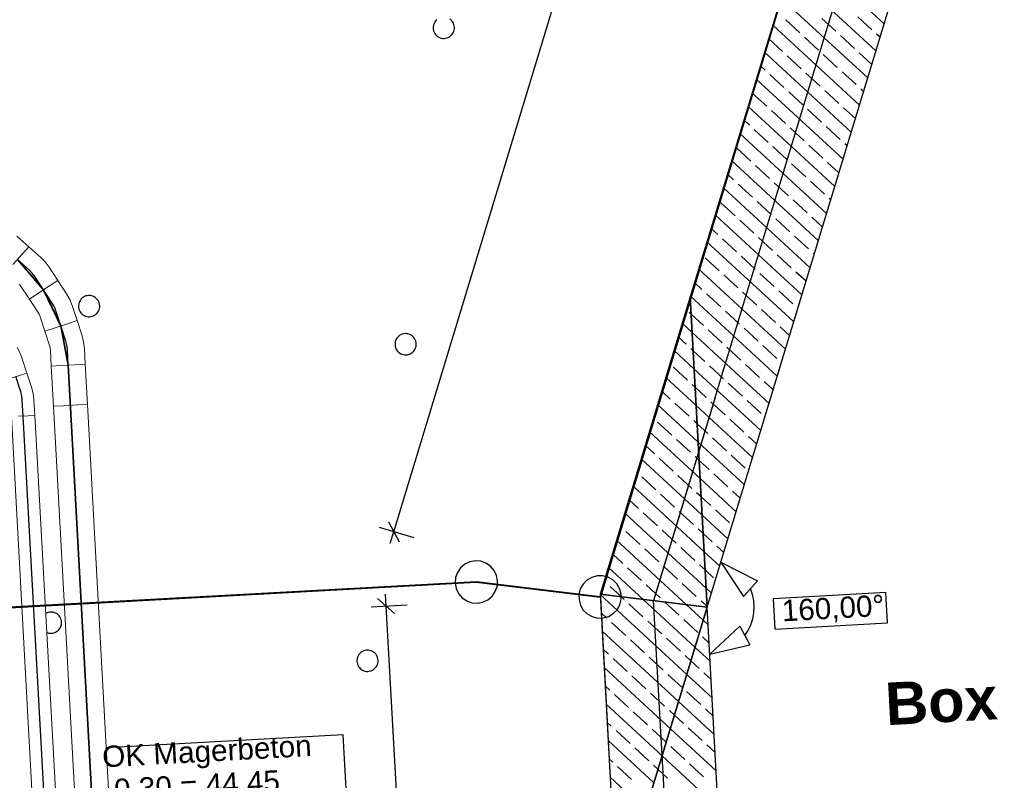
# Model space of a CAD drawing. Extents: x -779 to 790, y -208 to 633.
# Tile 92 of 232: x -89 to 4, y 187 to 259. Entities that reach past the tile are written whole.
import ezdxf
from ezdxf.lldxf.tags import DXFTag

# ---------------------------------------------------------------- set-up
doc = ezdxf.new("R2010")
doc.units = 0
doc.layers.get('0').update_dxf_attribs({"lineweight": 25})
for name, color, linetype, lineweight, true_color in [('01AFU Allgemein Bemaßung-A07F5V4RWF', 7, 'Continuous', 25, 0x848484), ('02 Raster Bemaßung', 7, 'Continuous', 25, 0x848484), ('02 Raster Gebäude-A07F5V4QWF', 7, 'Continuous', 25, 0x848484), ('20 Bodenplatte-A07F5V4PWF', 7, 'Continuous', 25, 0x848484), ('20 Fundament-A07F5V4OWF', 7, 'Continuous', 25, 0x848484), ('20 Magerbeton Bohrungen', 7, 'Continuous', 25, 0x848484), ('20 Räume Innen', 9, 'Continuous', 25, 0x808080), ('20 Zaun innen', 9, 'Continuous', 25, 0x808080), ('ELT Leerrohre', 1, 'Continuous', 35, 0xff0000), ('S_Warmwasser', 1, 'STRICHLINIE2', 35, 0xff0000)]:
    doc.layers.add(name, color=color, linetype=linetype, lineweight=lineweight, true_color=true_color)
doc.layers.add('02 Raster Gebäude-A07F5V53WF', color=7, linetype='Continuous', lineweight=13)
doc.styles.get("Standard").update_dxf_attribs({"font": 'arial.ttf'})
tags = doc.linetypes.add('Raster-A07F5V4TWF', pattern=[0.2, 0.1, -0.05, 0, -0.05]).pattern_tags.tags
tags[10:11] = [DXFTag(74, 4), DXFTag(75, 0), DXFTag(340, '0'), DXFTag(46, 1.0), DXFTag(50, 0.0), DXFTag(44, 0.0), DXFTag(45, 0.0)]
tags[8:9] = [DXFTag(74, 4), DXFTag(75, 0), DXFTag(340, '0'), DXFTag(46, 1.0), DXFTag(50, 0.0), DXFTag(44, 0.0), DXFTag(45, 0.0)]
tags[6:7] = [DXFTag(74, 4), DXFTag(75, 0), DXFTag(340, '0'), DXFTag(46, 1.0), DXFTag(50, 0.0), DXFTag(44, 0.0), DXFTag(45, 0.0)]
tags[4:5] = [DXFTag(74, 4), DXFTag(75, 0), DXFTag(340, '0'), DXFTag(46, 1.0), DXFTag(50, 0.0), DXFTag(44, 0.0), DXFTag(45, 0.0)]
tags = doc.linetypes.add('Raster-A07F5V57WF', pattern=[0.2, 0.1, -0.05, 0, -0.05]).pattern_tags.tags
tags[10:11] = [DXFTag(74, 4), DXFTag(75, 0), DXFTag(340, '0'), DXFTag(46, 1.0), DXFTag(50, 0.0), DXFTag(44, 0.0), DXFTag(45, 0.0)]
tags[8:9] = [DXFTag(74, 4), DXFTag(75, 0), DXFTag(340, '0'), DXFTag(46, 1.0), DXFTag(50, 0.0), DXFTag(44, 0.0), DXFTag(45, 0.0)]
tags[6:7] = [DXFTag(74, 4), DXFTag(75, 0), DXFTag(340, '0'), DXFTag(46, 1.0), DXFTag(50, 0.0), DXFTag(44, 0.0), DXFTag(45, 0.0)]
tags[4:5] = [DXFTag(74, 4), DXFTag(75, 0), DXFTag(340, '0'), DXFTag(46, 1.0), DXFTag(50, 0.0), DXFTag(44, 0.0), DXFTag(45, 0.0)]
tags = doc.linetypes.add('STRICHLINIE2', pattern=[9.525, 6.35, -3.175]).pattern_tags.tags
tags[6:7] = [DXFTag(74, 4), DXFTag(75, 0), DXFTag(340, '0'), DXFTag(46, 0.0), DXFTag(50, 0.0), DXFTag(44, 0.0), DXFTag(45, 0.0)]
tags[4:5] = [DXFTag(74, 4), DXFTag(75, 0), DXFTag(340, '0'), DXFTag(46, 0.0), DXFTag(50, 0.0), DXFTag(44, 0.0), DXFTag(45, 0.0)]
tags = doc.linetypes.add('STRICHPUNKT2', pattern=[12.7, 6.35, -3.175, 0, -3.175]).pattern_tags.tags
tags[10:11] = [DXFTag(74, 4), DXFTag(75, 0), DXFTag(340, '0'), DXFTag(46, 0.0), DXFTag(50, 0.0), DXFTag(44, 0.0), DXFTag(45, 0.0)]
tags[8:9] = [DXFTag(74, 4), DXFTag(75, 0), DXFTag(340, '0'), DXFTag(46, 0.0), DXFTag(50, 0.0), DXFTag(44, 0.0), DXFTag(45, 0.0)]
tags[6:7] = [DXFTag(74, 4), DXFTag(75, 0), DXFTag(340, '0'), DXFTag(46, 0.0), DXFTag(50, 0.0), DXFTag(44, 0.0), DXFTag(45, 0.0)]
tags[4:5] = [DXFTag(74, 4), DXFTag(75, 0), DXFTag(340, '0'), DXFTag(46, 0.0), DXFTag(50, 0.0), DXFTag(44, 0.0), DXFTag(45, 0.0)]
tags = doc.linetypes.add('Wipeout_Contour-A07F5V4SWF', pattern=[1, 0, -1]).pattern_tags.tags
tags[6:7] = [DXFTag(74, 4), DXFTag(75, 0), DXFTag(340, '0'), DXFTag(46, 1.0), DXFTag(50, 0.0), DXFTag(44, 0.0), DXFTag(45, 0.0)]
tags[4:5] = [DXFTag(74, 4), DXFTag(75, 0), DXFTag(340, '0'), DXFTag(46, 1.0), DXFTag(50, 0.0), DXFTag(44, 0.0), DXFTag(45, 0.0)]

# ---------------------------------------------------------------- blocks, each defined once
blk = doc.blocks.new('Referenz-A07F5V4VWF', base_point=(-401.415, -176.34))
at = {"color": 0, "linetype": 'ByBlock', "lineweight": -2, "ltscale": 12.5}
for p, q in [((22.826, 392.436), (-34.074, 204.444)), ((19.29, 380.774), (-34.074, 204.444)), ((19.29, 380.774), (-25.616, 232.683)), ((-24.018, 203.486), (29.372, 379.559)), ((-25.616, 232.683), (-34.101, 204.701)), ((-25.616, 232.683), (-24.018, 203.486)), ((-24.018, 203.486), (-25.616, 232.683)), ((-24.018, 203.486), (-34.101, 204.701)), ((-34.101, 204.701), (-32.503, 175.504)), ((-34.101, 204.701), (-24.018, 203.486)), ((-34.074, 204.444), (-27.019, 75.272)), ((-34.074, 204.444), (-31.619, 159.499)), ((-32.503, 175.504), (-24.018, 203.486)), ((-24.018, 203.486), (-32.503, 175.504)), ((-17.038, 75.918), (-24.018, 203.486))]:
    blk.add_line(p, q, dxfattribs=at)
at = {"layer": '01AFU Allgemein Bemaßung-A07F5V4RWF', "color": 0, "lineweight": -2}
for p, q in [((-53.515, 210.588), (-0.124, 386.661)), ((-54.015, 211.523), (-53.015, 209.652)), ((-51.601, 210.007), (-54.861, 210.996)), ((-53.841, 209.511), (-53.515, 210.588)), ((-53.457, 202.89), (-55.037, 204.306)), ((-54.309, 204.722), (-54.247, 203.598)), ((-55.652, 203.522), (-52.25, 203.708)), ((-54.247, 203.598), (-47.165, 74.17))]:
    blk.add_line(p, q, dxfattribs=at)
at = {"layer": '02 Raster Bemaßung', "color": 0, "lineweight": -2}
for p, q in [((-22.733, 207.724), (-19.284, 205.982)), ((-22.733, 207.724), (-20.617, 204.491)), ((-19.284, 205.982), (-20.617, 204.491)), ((-19.756, 204.688), (-19.951, 205.236)), ((-19.635, 204.118), (-19.756, 204.688)), ((-19.59, 203.538), (-19.635, 204.118)), ((-19.729, 202.385), (-19.622, 202.957)), ((-19.622, 202.957), (-19.59, 203.538)), ((-19.911, 201.832), (-19.729, 202.385)), ((-23.776, 199.065), (-20.953, 201.703)), ((-20.953, 201.703), (-20.012, 199.938)), ((-20.482, 200.82), (-20.163, 201.307)), ((-20.163, 201.307), (-19.911, 201.832)), ((-23.776, 199.065), (-20.012, 199.938))]:
    blk.add_line(p, q, dxfattribs=at)
at = {"layer": '02 Raster Bemaßung', "color": 0, "linetype": 'Wipeout_Contour-A07F5V4SWF', "lineweight": -2, "ltscale": 1.625}
for p, q in [((-7.22, 204.863), (-17.798, 204.285)), ((-7.064, 202.01), (-7.22, 204.863)), ((-17.798, 204.285), (-17.642, 201.431)), ((-17.642, 201.431), (-7.064, 202.01))]:
    blk.add_line(p, q, dxfattribs=at)
at = {"layer": '02 Raster Gebäude-A07F5V4QWF', "color": 0, "linetype": 'Raster-A07F5V4TWF', "lineweight": -2, "ltscale": 187.5}
for p, q in [((-23.255, 223.235), (37.443, 423.407)), ((-23.255, 223.235), (-29.06, 204.094)), ((-27.967, 184.121), (-29.06, 204.094))]:
    blk.add_line(p, q, dxfattribs=at)
at = {"layer": '20 Bodenplatte-A07F5V4PWF', "color": 0, "lineweight": -2}
for p, q in [((22.826, 392.436), (-34.074, 204.444)), ((-34.074, 204.444), (-31.619, 159.499))]:
    blk.add_line(p, q, dxfattribs=at)
at = {"layer": '20 Fundament-A07F5V4OWF', "color": 0, "lineweight": -2}
for p, q in [((19.29, 380.774), (-34.101, 204.701)), ((-24.018, 203.486), (-0.019, 282.632)), ((-7.369, 258.394), (-15.536, 265.925)), ((-8.142, 255.843), (-16.31, 263.374)), ((-8.916, 253.291), (-17.083, 260.822)), ((-15.302, 257.547), (-16.626, 258.768)), ((-11.91, 257.685), (-13.234, 258.905)), ((-8.519, 257.822), (-9.842, 259.043)), ((-9.69, 250.739), (-17.857, 258.271)), ((-16.929, 255.783), (-18.244, 256.995)), ((-13.538, 255.92), (-14.861, 257.141)), ((-10.146, 256.058), (-11.469, 257.278)), ((-7.755, 257.118), (-8.077, 257.415)), ((-10.463, 248.188), (-18.631, 255.719)), ((-15.165, 254.156), (-16.488, 255.376)), ((-11.773, 254.293), (-13.096, 255.513)), ((-8.529, 254.567), (-9.705, 255.651)), ((-18.557, 254.018), (-19.018, 254.443)), ((-10.008, 252.666), (-11.332, 253.886)), ((-11.237, 245.636), (-19.404, 253.168)), ((-16.792, 252.391), (-18.115, 253.611)), ((-13.4, 252.528), (-14.724, 253.749)), ((-11.636, 250.901), (-12.959, 252.122)), ((-9.303, 252.015), (-9.567, 252.259)), ((-18.419, 250.626), (-19.743, 251.847)), ((-15.027, 250.764), (-16.351, 251.984)), ((-12.011, 243.085), (-20.178, 250.616)), ((-16.655, 248.999), (-17.978, 250.22)), ((-13.263, 249.137), (-14.586, 250.357)), ((-10.077, 249.464), (-11.194, 250.494)), ((-20.046, 248.862), (-20.565, 249.34)), ((-18.282, 247.235), (-19.605, 248.455)), ((-14.89, 247.372), (-16.213, 248.592)), ((-11.498, 247.509), (-12.822, 248.73)), ((-12.785, 240.533), (-20.952, 248.064)), ((-19.909, 245.47), (-21.232, 246.69)), ((-16.517, 245.607), (-17.841, 246.828)), ((-13.125, 245.745), (-14.449, 246.965)), ((-10.85, 246.912), (-11.057, 247.103)), ((-13.558, 237.981), (-21.726, 245.513)), ((-18.144, 243.843), (-19.468, 245.063)), ((-14.752, 243.98), (-16.076, 245.201)), ((-11.624, 244.36), (-12.684, 245.338)), ((-21.536, 243.705), (-22.112, 244.237)), ((-14.332, 235.43), (-22.499, 242.961)), ((-19.771, 242.078), (-21.095, 243.299)), ((-16.38, 242.216), (-17.703, 243.436)), ((-12.988, 242.353), (-14.311, 243.573)), ((-12.398, 241.809), (-12.547, 241.946)), ((-21.399, 240.314), (-22.722, 241.534)), ((-18.007, 240.451), (-19.33, 241.671)), ((-14.615, 240.589), (-15.939, 241.809)), ((-15.106, 232.878), (-23.273, 240.41)), ((-16.242, 238.824), (-17.566, 240.044)), ((-13.171, 239.257), (-14.174, 240.182)), ((-23.026, 238.549), (-23.66, 239.134)), ((-19.634, 238.687), (-20.957, 239.907)), ((-21.261, 236.922), (-22.585, 238.142)), ((-17.869, 237.059), (-19.193, 238.28)), ((-14.478, 237.197), (-15.801, 238.417)), ((-15.879, 230.327), (-24.047, 237.858)), ((-22.888, 235.157), (-24.212, 236.378)), ((-19.497, 235.295), (-20.82, 236.515)), ((-16.105, 235.432), (-17.428, 236.653)), ((-13.945, 236.706), (-14.037, 236.79)), ((-16.653, 227.775), (-24.82, 235.306)), ((-21.124, 233.53), (-22.447, 234.751)), ((-17.732, 233.668), (-19.055, 234.888)), ((-14.719, 234.154), (-15.664, 235.025)), ((-24.516, 233.393), (-25.207, 234.031)), ((-17.427, 225.224), (-25.594, 232.755)), ((-22.751, 231.766), (-24.074, 232.986)), ((-19.359, 231.903), (-20.683, 233.123)), ((-15.967, 232.04), (-17.291, 233.261)), ((-25.527, 231.06), (-25.702, 231.221)), ((-24.378, 230.001), (-25.527, 231.06)), ((-20.986, 230.138), (-22.31, 231.359)), ((-17.595, 230.276), (-18.918, 231.496)), ((-15.493, 231.602), (-15.526, 231.634)), ((-25.433, 229.341), (-26.368, 230.203)), ((-16.266, 229.051), (-17.153, 229.869)), ((-26.005, 228.236), (-26.755, 228.927)), ((-18.201, 222.672), (-25.433, 229.341)), ((-22.614, 228.374), (-23.937, 229.594)), ((-19.222, 228.511), (-20.545, 229.732)), ((-20.849, 226.747), (-22.172, 227.967)), ((-17.457, 226.884), (-18.781, 228.104)), ((-25.245, 225.903), (-27.142, 227.652)), ((-25.339, 227.622), (-25.564, 227.83)), ((-24.241, 226.609), (-25.339, 227.622)), ((-22.476, 224.982), (-23.8, 226.202)), ((-19.084, 225.119), (-20.408, 226.34)), ((-25.868, 224.845), (-27.191, 226.065)), ((-18.974, 220.12), (-25.245, 225.903)), ((-25.057, 222.464), (-27.915, 225.1)), ((-25.151, 224.183), (-25.427, 224.438)), ((-20.712, 223.355), (-22.035, 224.575)), ((-17.814, 223.948), (-18.643, 224.713)), ((-27.495, 223.08), (-28.302, 223.824)), ((-24.103, 223.217), (-25.151, 224.183)), ((-24.868, 219.025), (-28.689, 222.548)), ((-25.731, 221.453), (-27.054, 222.673)), ((-19.748, 217.569), (-25.057, 222.464)), ((-22.339, 221.59), (-23.662, 222.811)), ((-18.947, 221.728), (-20.27, 222.948)), ((-27.358, 219.688), (-28.681, 220.909)), ((-24.963, 220.745), (-25.289, 221.046)), ((-23.966, 219.826), (-24.963, 220.745)), ((-20.574, 219.963), (-21.898, 221.183)), ((-24.68, 215.587), (-29.463, 219.997)), ((-28.985, 217.924), (-29.85, 218.721)), ((-25.593, 218.061), (-26.917, 219.281)), ((-20.522, 215.017), (-24.868, 219.025)), ((-22.201, 218.198), (-23.525, 219.419)), ((-19.361, 218.845), (-20.133, 219.556)), ((-20.437, 216.571), (-21.76, 217.792)), ((-24.492, 212.148), (-30.236, 217.445)), ((-27.22, 216.296), (-28.544, 217.517)), ((-24.774, 217.306), (-25.152, 217.654)), ((-23.828, 216.434), (-24.774, 217.306)), ((-30.612, 216.159), (-30.623, 216.169)), ((-22.064, 214.807), (-23.387, 216.027)), ((-28.847, 214.532), (-30.171, 215.752)), ((-25.456, 214.669), (-26.779, 215.89)), ((-21.295, 212.466), (-24.68, 215.587)), ((-24.304, 208.71), (-31.01, 214.894)), ((-27.083, 212.905), (-28.406, 214.125)), ((-24.586, 213.868), (-25.015, 214.262)), ((-20.909, 213.741), (-21.623, 214.4)), ((-30.475, 212.767), (-31.397, 213.618)), ((-23.691, 213.042), (-24.586, 213.868)), ((-24.116, 205.271), (-31.784, 212.342)), ((-28.71, 211.14), (-30.033, 212.36)), ((-25.318, 211.278), (-26.642, 212.498)), ((-21.926, 211.415), (-23.25, 212.635)), ((-22.069, 209.914), (-24.492, 212.148)), ((-32.102, 211.003), (-32.171, 211.066)), ((-30.337, 209.376), (-31.661, 210.596)), ((-26.945, 209.513), (-28.269, 210.733)), ((-24.398, 210.429), (-24.877, 210.871)), ((-23.554, 209.65), (-24.398, 210.429)), ((-25.977, 203.722), (-32.558, 209.79)), ((-31.964, 207.611), (-32.944, 208.515)), ((-28.573, 207.748), (-29.896, 208.969)), ((-25.181, 207.886), (-26.504, 209.106)), ((-22.843, 207.362), (-24.304, 208.71)), ((-22.456, 208.638), (-23.113, 209.244)), ((-30.05, 204.213), (-33.331, 207.239)), ((-30.2, 205.984), (-31.523, 207.204)), ((-26.808, 206.121), (-28.131, 207.342)), ((-24.21, 206.99), (-24.74, 207.479)), ((-23.416, 206.259), (-24.21, 206.99)), ((-33.592, 205.846), (-33.718, 205.963)), ((-25.043, 204.494), (-26.367, 205.714)), ((-32.086, 204.458), (-33.15, 205.44)), ((-28.435, 204.357), (-29.759, 205.577)), ((-23.617, 204.811), (-24.116, 205.271)), ((-34.101, 204.701), (-32.503, 175.504)), ((-25.938, 197.156), (-34.1, 204.683)), ((-31.827, 204.219), (-32.086, 204.458)), ((-25.164, 199.708), (-30.05, 204.213)), ((-26.671, 202.729), (-27.994, 203.95)), ((-24.022, 203.552), (-24.602, 204.087)), ((-33.454, 202.455), (-34.006, 202.963)), ((-30.062, 202.592), (-31.386, 203.812)), ((-24.39, 202.259), (-25.977, 203.722)), ((-24.003, 203.535), (-24.022, 203.552)), ((-22.102, 168.459), (-24.018, 203.486)), ((-31.69, 200.827), (-33.013, 202.048)), ((-28.298, 200.965), (-29.621, 202.185)), ((-24.906, 201.102), (-26.229, 202.323)), ((-23.928, 201.833), (-24.39, 202.259)), ((-26.711, 194.604), (-33.912, 201.244)), ((-29.925, 199.2), (-31.248, 200.421)), ((-26.533, 199.338), (-27.857, 200.558)), ((-23.834, 200.113), (-24.465, 200.695)), ((-33.317, 199.063), (-33.818, 199.525)), ((-23.74, 198.394), (-25.164, 199.708)), ((-31.552, 197.436), (-32.876, 198.656)), ((-28.16, 197.573), (-29.484, 198.793)), ((-25.551, 198.432), (-26.092, 198.931)), ((-24.769, 197.71), (-25.551, 198.432)), ((-27.485, 192.053), (-33.724, 197.805)), ((-29.788, 195.808), (-31.111, 197.029)), ((-26.396, 195.946), (-27.719, 197.166)), ((-23.551, 194.956), (-25.938, 197.156)), ((-23.646, 196.675), (-24.327, 197.304)), ((-33.179, 195.671), (-33.63, 196.086)), ((-24.631, 194.319), (-25.955, 195.539)), ((-31.415, 194.044), (-32.738, 195.264)), ((-28.023, 194.181), (-29.346, 195.402)), ((-23.363, 191.517), (-26.711, 194.604)), ((-28.259, 189.501), (-33.535, 194.367)), ((-27.098, 193.329), (-27.582, 193.774)), ((-23.457, 193.236), (-24.19, 193.912)), ((-29.65, 192.417), (-30.974, 193.637)), ((-26.258, 192.554), (-27.098, 193.329)), ((-33.042, 192.279), (-33.441, 192.648)), ((-31.277, 190.652), (-32.601, 191.872)), ((-27.886, 190.789), (-29.209, 192.01)), ((-23.175, 188.078), (-27.485, 192.053)), ((-24.494, 190.927), (-25.817, 192.147)), ((-29.033, 186.95), (-33.347, 190.928)), ((-29.513, 189.025), (-30.836, 190.245)), ((-26.121, 189.162), (-27.444, 190.383)), ((-23.269, 189.798), (-24.053, 190.52)), ((-32.905, 188.887), (-33.253, 189.209)), ((-22.987, 184.64), (-28.259, 189.501)), ((-31.14, 187.26), (-32.463, 188.481)), ((-28.646, 188.225), (-29.072, 188.618)), ((-27.748, 187.398), (-28.646, 188.225)), ((-24.356, 187.535), (-25.68, 188.756)), ((-29.806, 184.398), (-33.159, 187.49))]:
    blk.add_line(p, q, dxfattribs=at)
at = {"layer": '20 Magerbeton Bohrungen', "color": 0, "lineweight": -2}
for p, q in [((-49.626, 258.596), (-49.695, 258.484)), ((-49.544, 258.697), (-49.626, 258.596)), ((-49.449, 258.788), (-49.544, 258.697)), ((-48.131, 258.755), (-48.233, 258.837)), ((-48.041, 258.66), (-48.131, 258.755)), ((-47.964, 258.554), (-48.041, 258.66)), ((-47.901, 258.439), (-47.964, 258.554)), ((-49.805, 258.11), (-49.808, 257.979)), ((-49.808, 257.979), (-49.794, 257.849)), ((-49.785, 258.239), (-49.805, 258.11)), ((-49.794, 257.849), (-49.764, 257.722)), ((-49.748, 258.365), (-49.785, 258.239)), ((-49.764, 257.722), (-49.717, 257.6)), ((-49.695, 258.484), (-49.748, 258.365)), ((-49.717, 257.6), (-49.654, 257.485)), ((-47.923, 257.555), (-47.87, 257.674)), ((-47.854, 258.317), (-47.901, 258.439)), ((-47.87, 257.674), (-47.833, 257.8)), ((-47.823, 258.19), (-47.854, 258.317)), ((-47.833, 257.8), (-47.813, 257.929)), ((-47.81, 258.06), (-47.823, 258.19)), ((-47.813, 257.929), (-47.81, 258.06)), ((-49.654, 257.485), (-49.577, 257.379)), ((-49.577, 257.379), (-49.487, 257.284)), ((-49.487, 257.284), (-49.385, 257.202)), ((-49.385, 257.202), (-49.274, 257.134)), ((-49.274, 257.134), (-49.154, 257.081)), ((-49.154, 257.081), (-49.028, 257.044)), ((-49.028, 257.044), (-48.899, 257.023)), ((-48.899, 257.023), (-48.768, 257.02)), ((-48.768, 257.02), (-48.638, 257.034)), ((-48.638, 257.034), (-48.511, 257.065)), ((-48.511, 257.065), (-48.389, 257.112)), ((-48.389, 257.112), (-48.274, 257.174)), ((-48.274, 257.174), (-48.168, 257.251)), ((-48.168, 257.251), (-48.074, 257.342)), ((-48.074, 257.342), (-47.991, 257.443)), ((-47.991, 257.443), (-47.923, 257.555)), ((-82.826, 232.587), (-82.921, 232.497)), ((-82.72, 232.664), (-82.826, 232.587)), ((-82.605, 232.727), (-82.72, 232.664)), ((-82.483, 232.774), (-82.605, 232.727)), ((-82.356, 232.804), (-82.483, 232.774)), ((-82.226, 232.818), (-82.356, 232.804)), ((-82.095, 232.815), (-82.226, 232.818)), ((-81.966, 232.795), (-82.095, 232.815)), ((-81.841, 232.758), (-81.966, 232.795)), ((-81.721, 232.705), (-81.841, 232.758)), ((-81.609, 232.636), (-81.721, 232.705)), ((-81.508, 232.554), (-81.609, 232.636)), ((-83.182, 231.909), (-83.185, 231.778)), ((-83.185, 231.778), (-83.171, 231.648)), ((-83.161, 232.038), (-83.182, 231.909)), ((-83.171, 231.648), (-83.14, 231.521)), ((-83.124, 232.164), (-83.161, 232.038)), ((-83.071, 232.284), (-83.124, 232.164)), ((-83.003, 232.395), (-83.071, 232.284)), ((-82.921, 232.497), (-83.003, 232.395)), ((-81.417, 232.459), (-81.508, 232.554)), ((-81.34, 232.354), (-81.417, 232.459)), ((-81.278, 232.239), (-81.34, 232.354)), ((-81.231, 232.117), (-81.278, 232.239)), ((-81.2, 231.99), (-81.231, 232.117)), ((-81.21, 231.599), (-81.19, 231.729)), ((-81.186, 231.859), (-81.2, 231.99)), ((-81.19, 231.729), (-81.186, 231.859)), ((-83.14, 231.521), (-83.093, 231.399)), ((-83.093, 231.399), (-83.031, 231.284)), ((-83.031, 231.284), (-82.954, 231.178)), ((-82.954, 231.178), (-82.864, 231.084)), ((-82.864, 231.084), (-82.762, 231.002)), ((-82.762, 231.002), (-82.65, 230.933)), ((-82.65, 230.933), (-82.531, 230.88)), ((-82.531, 230.88), (-82.405, 230.843)), ((-82.405, 230.843), (-82.276, 230.823)), ((-82.276, 230.823), (-82.145, 230.82)), ((-82.145, 230.82), (-82.015, 230.833)), ((-82.015, 230.833), (-81.888, 230.864)), ((-81.888, 230.864), (-81.766, 230.911)), ((-81.766, 230.911), (-81.651, 230.974)), ((-81.651, 230.974), (-81.545, 231.051)), ((-81.545, 231.051), (-81.45, 231.141)), ((-81.45, 231.141), (-81.368, 231.243)), ((-81.368, 231.243), (-81.3, 231.354)), ((-81.3, 231.354), (-81.247, 231.474)), ((-81.247, 231.474), (-81.21, 231.599)), ((-53.132, 228.909), (-53.214, 228.807)), ((-53.037, 228.999), (-53.132, 228.909)), ((-52.932, 229.076), (-53.037, 228.999)), ((-52.817, 229.139), (-52.932, 229.076)), ((-52.695, 229.186), (-52.817, 229.139)), ((-52.568, 229.216), (-52.695, 229.186)), ((-52.437, 229.23), (-52.568, 229.216)), ((-52.307, 229.227), (-52.437, 229.23)), ((-52.177, 229.207), (-52.307, 229.227)), ((-52.052, 229.17), (-52.177, 229.207)), ((-51.932, 229.117), (-52.052, 229.17)), ((-51.821, 229.048), (-51.932, 229.117)), ((-51.719, 228.966), (-51.821, 229.048)), ((-51.629, 228.871), (-51.719, 228.966)), ((-51.552, 228.766), (-51.629, 228.871)), ((-53.393, 228.321), (-53.396, 228.19)), ((-53.396, 228.19), (-53.382, 228.06)), ((-53.373, 228.45), (-53.393, 228.321)), ((-53.382, 228.06), (-53.352, 227.933)), ((-53.336, 228.576), (-53.373, 228.45)), ((-53.283, 228.696), (-53.336, 228.576)), ((-53.214, 228.807), (-53.283, 228.696)), ((-51.489, 228.651), (-51.552, 228.766)), ((-51.442, 228.529), (-51.489, 228.651)), ((-51.458, 227.886), (-51.421, 228.011)), ((-51.412, 228.401), (-51.442, 228.529)), ((-51.421, 228.011), (-51.401, 228.141)), ((-51.398, 228.271), (-51.412, 228.401)), ((-51.401, 228.141), (-51.398, 228.271)), ((-53.352, 227.933), (-53.305, 227.811)), ((-53.305, 227.811), (-53.242, 227.696)), ((-53.242, 227.696), (-53.165, 227.59)), ((-53.165, 227.59), (-53.075, 227.496)), ((-53.075, 227.496), (-52.973, 227.413)), ((-52.973, 227.413), (-52.862, 227.345)), ((-52.862, 227.345), (-52.742, 227.292)), ((-52.742, 227.292), (-52.617, 227.255)), ((-52.617, 227.255), (-52.487, 227.235)), ((-52.487, 227.235), (-52.356, 227.232)), ((-52.356, 227.232), (-52.226, 227.245)), ((-52.226, 227.245), (-52.099, 227.276)), ((-52.099, 227.276), (-51.977, 227.323)), ((-51.977, 227.323), (-51.862, 227.386)), ((-51.862, 227.386), (-51.757, 227.463)), ((-51.757, 227.463), (-51.662, 227.553)), ((-51.662, 227.553), (-51.58, 227.655)), ((-51.58, 227.655), (-51.511, 227.766)), ((-51.511, 227.766), (-51.458, 227.886)), ((-86.193, 202.938), (-86.27, 202.897)), ((-86.071, 202.985), (-86.193, 202.938)), ((-85.944, 203.016), (-86.071, 202.985)), ((-85.814, 203.03), (-85.944, 203.016)), ((-85.683, 203.026), (-85.814, 203.03)), ((-85.554, 203.006), (-85.683, 203.026)), ((-85.429, 202.969), (-85.554, 203.006)), ((-85.309, 202.916), (-85.429, 202.969)), ((-85.197, 202.848), (-85.309, 202.916)), ((-85.096, 202.766), (-85.197, 202.848)), ((-85.005, 202.671), (-85.096, 202.766)), ((-84.928, 202.565), (-85.005, 202.671)), ((-84.866, 202.45), (-84.928, 202.565)), ((-84.819, 202.328), (-84.866, 202.45)), ((-84.788, 202.201), (-84.819, 202.328)), ((-84.774, 202.071), (-84.788, 202.201)), ((-84.778, 201.94), (-84.774, 202.071)), ((-86.172, 201.115), (-86.119, 201.092)), ((-86.119, 201.092), (-85.993, 201.055)), ((-85.603, 201.045), (-85.476, 201.076)), ((-85.476, 201.076), (-85.354, 201.123)), ((-85.354, 201.123), (-85.239, 201.185)), ((-85.239, 201.185), (-85.133, 201.262)), ((-85.133, 201.262), (-85.038, 201.352)), ((-85.038, 201.352), (-84.956, 201.454)), ((-84.956, 201.454), (-84.888, 201.566)), ((-84.888, 201.566), (-84.835, 201.685)), ((-84.835, 201.685), (-84.798, 201.811)), ((-84.798, 201.811), (-84.778, 201.94)), ((-85.993, 201.055), (-85.864, 201.034)), ((-85.864, 201.034), (-85.733, 201.031)), ((-85.733, 201.031), (-85.603, 201.045)), ((-56.52, 199.288), (-56.625, 199.211)), ((-56.405, 199.35), (-56.52, 199.288)), ((-56.283, 199.397), (-56.405, 199.35)), ((-56.156, 199.428), (-56.283, 199.397)), ((-56.026, 199.442), (-56.156, 199.428)), ((-55.895, 199.438), (-56.026, 199.442)), ((-55.765, 199.418), (-55.895, 199.438)), ((-55.64, 199.381), (-55.765, 199.418)), ((-55.52, 199.328), (-55.64, 199.381)), ((-55.409, 199.26), (-55.52, 199.328)), ((-55.307, 199.178), (-55.409, 199.26)), ((-56.981, 198.533), (-56.984, 198.402)), ((-56.984, 198.402), (-56.97, 198.272)), ((-56.961, 198.662), (-56.981, 198.533)), ((-56.924, 198.787), (-56.961, 198.662)), ((-56.871, 198.907), (-56.924, 198.787)), ((-56.802, 199.019), (-56.871, 198.907)), ((-56.72, 199.12), (-56.802, 199.019)), ((-56.625, 199.211), (-56.72, 199.12)), ((-55.217, 199.083), (-55.307, 199.178)), ((-55.14, 198.977), (-55.217, 199.083)), ((-55.077, 198.862), (-55.14, 198.977)), ((-55.03, 198.74), (-55.077, 198.862)), ((-55, 198.613), (-55.03, 198.74)), ((-55.009, 198.223), (-54.989, 198.352)), ((-54.986, 198.483), (-55, 198.613)), ((-54.989, 198.352), (-54.986, 198.483)), ((-56.97, 198.272), (-56.94, 198.145)), ((-56.94, 198.145), (-56.893, 198.023)), ((-56.893, 198.023), (-56.83, 197.908)), ((-56.83, 197.908), (-56.753, 197.802)), ((-56.753, 197.802), (-56.663, 197.707)), ((-56.663, 197.707), (-56.561, 197.625)), ((-56.561, 197.625), (-56.45, 197.557)), ((-56.45, 197.557), (-56.33, 197.504)), ((-56.33, 197.504), (-56.205, 197.467)), ((-56.205, 197.467), (-56.075, 197.446)), ((-56.075, 197.446), (-55.945, 197.443)), ((-55.945, 197.443), (-55.814, 197.457)), ((-55.814, 197.457), (-55.687, 197.488)), ((-55.687, 197.488), (-55.565, 197.535)), ((-55.565, 197.535), (-55.45, 197.597)), ((-55.45, 197.597), (-55.345, 197.674)), ((-55.345, 197.674), (-55.25, 197.764)), ((-55.25, 197.764), (-55.168, 197.866)), ((-55.168, 197.866), (-55.099, 197.978)), ((-55.099, 197.978), (-55.046, 198.097)), ((-55.046, 198.097), (-55.009, 198.223))]:
    blk.add_line(p, q, dxfattribs=at)
at = {"layer": '20 Magerbeton Bohrungen', "color": 0, "linetype": 'Wipeout_Contour-A07F5V4SWF', "lineweight": -2, "ltscale": 1.625}
for p, q in [((-58.276, 191.473), (-80.57, 190.253)), ((-57.967, 185.823), (-58.276, 191.473))]:
    blk.add_line(p, q, dxfattribs=at)
at = {"layer": '02 Raster Bemaßung', "color": 0, "linetype": 'ByBlock', "lineweight": -2, "ltscale": 1.625, "insert": (-17.056, 204.146), "char_height": 2.00026, "attachment_point": 1, "rotation": 3.13197}
blk.add_mtext('{\\fArial;160,00°}', dxfattribs=at)
at = {"layer": '20 Magerbeton Bohrungen', "color": 0, "linetype": 'ByBlock', "lineweight": -2, "ltscale": 0.405, "char_height": 2.00026, "attachment_point": 1, "rotation": 3.13197}
for s, insert in [('{\\fArial;OK Magerbeton}', (-81.004, 190.406)), ('{\\fArial;-0,30 = 44,45}', (-80.812, 187.263))]:
    blk.add_mtext(s, dxfattribs=dict(at, insert=insert))
blk = doc.blocks.new('Referenz-A07F5V59WF', base_point=(-759.499, -206.186))
at = {"layer": '02 Raster Gebäude-A07F5V53WF', "color": 0, "linetype": 'Raster-A07F5V57WF', "ltscale": 117.000008}
blk.add_line((-23.276, 223.277), (37.408, 423.411), dxfattribs=at)
at = {"layer": '02 Raster Gebäude-A07F5V53WF', "color": 0, "linetype": 'Continuous', "ltscale": 117.000008}
for p, q in [((-23.276, 223.277), (-29.079, 204.138)), ((-95.667, 203.128), (-45.745, 205.86)), ((-27.986, 184.169), (-29.079, 204.138))]:
    blk.add_line(p, q, dxfattribs=at)
at = {"layer": '20 Zaun innen', "color": 0, "linetype": 'Continuous', "lineweight": -2, "ltscale": 225.000015}
for p, q in [((-46.367, 207.761), (-46.838, 207.535)), ((-45.854, 207.857), (-46.367, 207.761)), ((-45.333, 207.817), (-45.854, 207.857)), ((-44.841, 207.644), (-45.333, 207.817)), ((-44.41, 207.349), (-44.841, 207.644)), ((-47.529, 206.764), (-47.702, 206.271)), ((-47.234, 207.195), (-47.529, 206.764)), ((-46.838, 207.535), (-47.234, 207.195)), ((-44.07, 206.953), (-44.41, 207.349)), ((-43.844, 206.483), (-44.07, 206.953)), ((-45.744, 205.88), (-95.671, 203.148)), ((-95.663, 203.108), (-45.745, 205.84)), ((-47.702, 206.271), (-47.742, 205.751)), ((-47.742, 205.751), (-47.645, 205.238)), ((-45.745, 205.84), (-34.106, 204.434)), ((-34.101, 204.474), (-45.744, 205.88)), ((-43.748, 205.969), (-43.844, 206.483)), ((-43.788, 205.449), (-43.748, 205.969)), ((-35.338, 206.027), (-35.703, 205.654)), ((-34.889, 206.293), (-35.338, 206.027)), ((-34.386, 206.434), (-34.889, 206.293)), ((-33.864, 206.439), (-34.386, 206.434)), ((-33.358, 206.309), (-33.864, 206.439)), ((-32.903, 206.053), (-33.358, 206.309)), ((-32.53, 205.688), (-32.903, 206.053)), ((-47.645, 205.238), (-47.419, 204.767)), ((-44.255, 204.525), (-43.961, 204.956)), ((-43.961, 204.956), (-43.788, 205.449)), ((-35.959, 205.199), (-36.089, 204.694)), ((-35.703, 205.654), (-35.959, 205.199)), ((-32.264, 205.239), (-32.53, 205.688)), ((-32.124, 204.736), (-32.264, 205.239)), ((-47.419, 204.767), (-47.079, 204.371)), ((-47.079, 204.371), (-46.648, 204.076)), ((-46.648, 204.076), (-46.156, 203.903)), ((-46.156, 203.903), (-45.635, 203.863)), ((-45.635, 203.863), (-45.122, 203.96)), ((-45.122, 203.96), (-44.652, 204.185)), ((-44.652, 204.185), (-44.255, 204.525)), ((-36.089, 204.694), (-36.083, 204.172)), ((-36.083, 204.172), (-35.943, 203.669)), ((-34.106, 204.434), (-34.101, 204.474)), ((-32.248, 203.708), (-32.118, 204.214)), ((-32.118, 204.214), (-32.124, 204.736)), ((-35.943, 203.669), (-35.677, 203.219)), ((-35.677, 203.219), (-35.304, 202.854)), ((-32.869, 202.88), (-32.504, 203.253)), ((-32.504, 203.253), (-32.248, 203.708)), ((-35.304, 202.854), (-34.849, 202.598)), ((-34.849, 202.598), (-34.343, 202.468)), ((-34.343, 202.468), (-33.821, 202.474)), ((-33.821, 202.474), (-33.319, 202.614)), ((-33.319, 202.614), (-32.869, 202.88))]:
    blk.add_line(p, q, dxfattribs=at)
at = {"layer": '20 Räume Innen', "color": 0, "linetype": 'Continuous', "lineweight": -2, "ltscale": 225.000015, "insert": (-7.374, 196.367), "char_height": 3.99976, "attachment_point": 1, "rotation": 3.1327}
blk.add_mtext('{\\fArial|b1|i0;Box}', dxfattribs=at)

msp = doc.modelspace()

# ---------------------------------------------------------------- linework, layer by layer
at = {"layer": 'ELT Leerrohre', "color": 1, "lineweight": 13, "true_color": 0xff0000}
for p, q in [((-87.856, 237.41), (-88.977, 238.416)), ((-88.481, 236.712), (-87.856, 237.41)), ((-88.481, 236.712), (-87.856, 237.41)), ((-86.734, 236.405), (-87.856, 237.41)), ((-89.366, 235.725), (-88.481, 236.712)), ((-89.366, 235.725), (-88.481, 236.712)), ((-86.313, 235.975), (-86.734, 236.405)), ((-85.952, 235.494), (-86.313, 235.975)), ((-85.129, 234.233), (-85.952, 235.494)), ((-88.632, 233.745), (-88.742, 233.891)), ((-88.632, 233.745), (-87.809, 232.484)), ((-87.024, 232.996), (-85.914, 233.721)), ((-87.024, 232.996), (-85.914, 233.721)), ((-85.914, 233.721), (-85.129, 234.233)), ((-85.914, 233.721), (-85.129, 234.233)), ((-84.306, 232.972), (-85.129, 234.233)), ((-87.809, 232.484), (-87.024, 232.996)), ((-87.809, 232.484), (-87.024, 232.996)), ((-84.011, 232.447), (-84.306, 232.972)), ((-87.809, 232.484), (-86.986, 231.223)), ((-83.786, 231.889), (-84.011, 232.447)), ((-83.318, 230.458), (-83.786, 231.889)), ((-86.896, 231.063), (-86.986, 231.223)), ((-86.828, 230.893), (-86.896, 231.063)), ((-86.828, 230.893), (-86.359, 229.462)), ((-85.468, 229.754), (-84.208, 230.166)), ((-85.468, 229.754), (-84.208, 230.166)), ((-84.208, 230.166), (-83.318, 230.458)), ((-84.208, 230.166), (-83.318, 230.458)), ((-82.849, 229.027), (-83.318, 230.458)), ((-86.359, 229.462), (-85.468, 229.754)), ((-86.359, 229.462), (-85.468, 229.754)), ((-86.359, 229.462), (-85.89, 228.031)), ((-82.7, 228.444), (-82.849, 229.027)), ((-85.845, 227.853), (-85.89, 228.031)), ((-82.628, 227.846), (-82.7, 228.444)), ((-88.707, 227.456), (-88.97, 227.923)), ((-88.507, 226.958), (-88.707, 227.456)), ((-85.823, 227.672), (-85.845, 227.853)), ((-85.823, 227.672), (-85.74, 226.168)), ((-82.545, 226.343), (-82.628, 227.846)), ((-88.038, 225.527), (-88.507, 226.958)), ((-85.74, 226.168), (-84.805, 226.219)), ((-85.74, 226.168), (-84.805, 226.219)), ((-85.74, 226.168), (-85.534, 222.393)), ((-84.805, 226.219), (-83.481, 226.291)), ((-84.805, 226.219), (-83.481, 226.291)), ((-83.481, 226.291), (-82.545, 226.343)), ((-83.481, 226.291), (-82.545, 226.343)), ((-82.339, 222.568), (-82.545, 226.343)), ((-89.517, 225.043), (-88.651, 225.327)), ((-89.517, 225.043), (-88.651, 225.327)), ((-88.651, 225.327), (-88.038, 225.527)), ((-88.651, 225.327), (-88.038, 225.527)), ((-87.57, 224.096), (-88.038, 225.527)), ((-87.436, 223.576), (-87.57, 224.096)), ((-87.372, 223.044), (-87.436, 223.576)), ((-87.29, 221.54), (-87.372, 223.044)), ((-85.534, 222.393), (-84.598, 222.445)), ((-85.534, 222.393), (-85.509, 222.395)), ((-85.534, 222.393), (-79.294, 108.364)), ((-84.598, 222.445), (-83.275, 222.517)), ((-83.275, 222.517), (-82.339, 222.568)), ((-82.363, 222.567), (-82.339, 222.568)), ((-76.099, 108.539), (-82.339, 222.568)), ((-88.843, 221.455), (-87.933, 221.505)), ((-88.843, 221.455), (-87.933, 221.505)), ((-87.933, 221.505), (-87.29, 221.54)), ((-87.933, 221.505), (-87.29, 221.54)), ((-81.749, 120.272), (-87.29, 221.54)), ((-89.487, 221.42), (-83.945, 120.152))]:
    msp.add_line(p, q, dxfattribs=at)
at = {"layer": 'ELT Leerrohre', "color": 1, "linetype": 'STRICHPUNKT2', "lineweight": 25, "ltscale": 0.25, "true_color": 0xff0000}
for p, q in [((-87.802, 235.214), (-88.923, 236.219)), ((-87.528, 234.933), (-87.802, 235.214)), ((-87.292, 234.619), (-87.528, 234.933)), ((-86.469, 233.358), (-87.292, 234.619)), ((-85.646, 232.097), (-86.469, 233.358)), ((-85.453, 231.755), (-85.646, 232.097)), ((-85.307, 231.391), (-85.453, 231.755)), ((-84.838, 229.96), (-85.307, 231.391)), ((-84.37, 228.529), (-84.838, 229.96)), ((-84.272, 228.149), (-84.37, 228.529)), ((-84.225, 227.759), (-84.272, 228.149)), ((-84.143, 226.255), (-84.225, 227.759)), ((-83.936, 222.481), (-84.143, 226.255)), ((-88.615, 223.754), (-89.084, 225.185)), ((-88.518, 223.373), (-88.615, 223.754)), ((-88.471, 222.984), (-88.518, 223.373)), ((-88.388, 221.48), (-88.471, 222.984)), ((-77.697, 108.459), (-83.936, 222.481)), ((-82.847, 120.215), (-88.388, 221.48))]:
    msp.add_line(p, q, dxfattribs=at)
at = {"layer": 'S_Warmwasser', "ltscale": 0.35}
for p, q in [((-88.923, 236.219), (-86.469, 233.358)), ((-86.469, 233.358), (-84.838, 229.96)), ((-84.838, 229.96), (-84.143, 226.255)), ((-84.143, 226.255), (-77.697, 108.459))]:
    msp.add_line(p, q, dxfattribs=at)

# ---------------------------------------------------------------- block references
at = {"color": 8, "lineweight": 25, "ltscale": 1250, "true_color": 0x808080}
msp.add_blockref('Referenz-A07F5V59WF', (-759.499, -206.186), dxfattribs=at)
at = {"color": 8, "lineweight": 25, "ltscale": 12.5, "true_color": 0x808080}
msp.add_blockref('Referenz-A07F5V4VWF', (-401.415, -176.34), dxfattribs=at)

doc.saveas('drawing.dxf')
